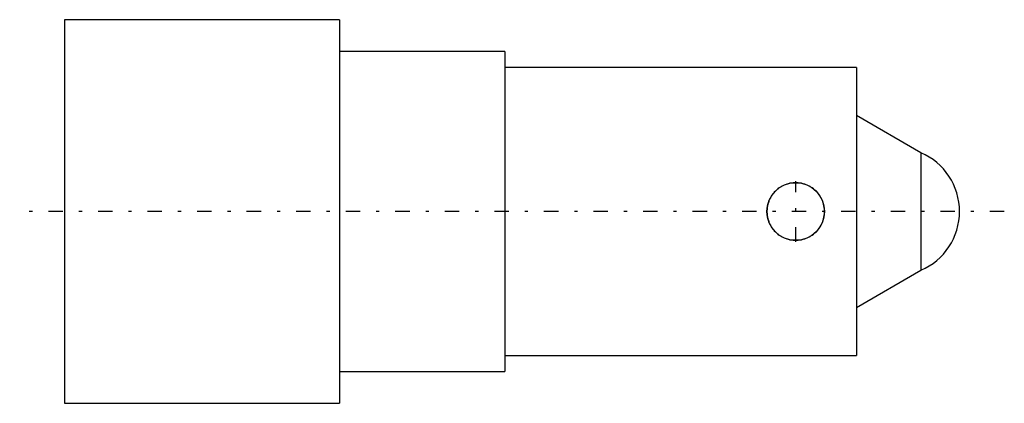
# Model space of a CAD drawing. Extents: x -1.4 to 29.4, y -6 to 6.
import ezdxf

# ---------------------------------------------------------------- set-up
doc = ezdxf.new("R2010")
doc.units = 0
doc.linetypes.add('CENTER', pattern=[1.5, 0.45, -0.5, 0.05, -0.5])
doc.linetypes.add('DASHED', pattern=[2, 1, -1])
for name, color, linetype in [('AM_0', 7, 'CONTINUOUS'), ('AM_3', 7, 'DASHED'), ('AM_7', 7, 'CENTER')]:
    doc.layers.add(name, color=color, linetype=linetype)

msp = doc.modelspace()

# ---------------------------------------------------------------- linework, layer by layer
at = {"layer": 'AM_0', "color": 7, "linetype": 'CONTINUOUS'}
for p, q in [((8.6, 6), (0, 6)), ((0, 6), (0, -6)), ((8.6, 6), (8.6, -6)), ((13.775, 5), (8.6, 5)), ((13.775, 5), (13.775, -5)), ((24.775, 4.5), (13.775, 4.5)), ((24.775, 4.5), (24.775, -4.5)), ((26.785, 1.839), (24.775, 3)), ((26.785, 1.839), (26.785, -1.839)), ((24.775, -3), (26.785, -1.839)), ((13.775, -4.5), (24.775, -4.5)), ((8.6, -5), (13.775, -5)), ((0, -6), (8.6, -6))]:
    msp.add_line(p, q, dxfattribs=at)
msp.add_circle((22.875, 0), 0.9, dxfattribs=at)
msp.add_arc((26, 0), 2, 293.1147, 66.8853, dxfattribs=at)
at = {"layer": 'AM_3', "color": 6, "linetype": 'DASHED'}
msp.add_lwpolyline([(22.875, 0.9), (22.85, 0.9), (22.799, 0.897), (22.747, 0.891), (22.721, 0.887), (22.695, 0.882), (22.644, 0.87), (22.593, 0.855), (22.543, 0.836), (22.494, 0.815), (22.446, 0.791), (22.423, 0.778), (22.4, 0.765), (22.356, 0.736), (22.315, 0.704), (22.275, 0.671), (22.239, 0.636), (22.204, 0.6), (22.187, 0.58), (22.171, 0.56), (22.139, 0.519), (22.11, 0.475), (22.097, 0.452), (22.084, 0.429), (22.06, 0.381), (22.039, 0.332), (22.029, 0.308), (22.02, 0.282), (22.005, 0.231), (21.993, 0.18), (21.984, 0.128), (21.978, 0.076), (21.975, 0.025), (21.975, 0), (21.975, -0.025), (21.978, -0.076), (21.984, -0.128), (21.993, -0.18), (22.005, -0.231), (22.02, -0.282), (22.029, -0.308), (22.039, -0.332), (22.06, -0.381), (22.084, -0.429), (22.11, -0.475), (22.139, -0.519), (22.171, -0.56), (22.187, -0.58), (22.204, -0.6), (22.239, -0.636), (22.275, -0.671), (22.315, -0.704), (22.356, -0.736), (22.4, -0.765), (22.423, -0.778), (22.446, -0.791), (22.494, -0.815), (22.543, -0.836), (22.593, -0.855), (22.644, -0.87), (22.695, -0.882), (22.721, -0.887), (22.747, -0.891), (22.799, -0.897), (22.85, -0.9), (22.875, -0.9), (22.9, -0.9), (22.951, -0.897), (23.003, -0.891), (23.029, -0.887), (23.055, -0.882), (23.106, -0.87), (23.157, -0.855), (23.207, -0.836), (23.256, -0.815), (23.304, -0.791), (23.327, -0.778), (23.35, -0.765), (23.394, -0.736), (23.435, -0.704), (23.475, -0.671), (23.511, -0.636), (23.546, -0.6), (23.563, -0.58), (23.579, -0.56), (23.611, -0.519), (23.64, -0.475), (23.666, -0.429), (23.69, -0.381), (23.711, -0.332), (23.721, -0.308), (23.73, -0.282), (23.745, -0.231), (23.757, -0.18), (23.766, -0.128), (23.772, -0.076), (23.775, -0.025), (23.775, 0), (23.775, 0.025), (23.772, 0.076), (23.766, 0.128), (23.757, 0.18), (23.745, 0.231), (23.73, 0.282), (23.721, 0.308), (23.711, 0.332), (23.69, 0.381), (23.666, 0.429), (23.653, 0.452), (23.64, 0.475), (23.611, 0.519), (23.579, 0.56), (23.563, 0.58), (23.546, 0.6), (23.511, 0.636), (23.475, 0.671), (23.435, 0.704), (23.394, 0.736), (23.35, 0.765), (23.327, 0.778), (23.304, 0.791), (23.256, 0.815), (23.207, 0.836), (23.157, 0.855), (23.106, 0.87), (23.055, 0.882), (23.029, 0.887), (23.003, 0.891), (22.951, 0.897), (22.9, 0.9), (22.875, 0.9)], dxfattribs=at)
at = {"layer": 'AM_7', "color": 4, "linetype": 'CENTER'}
for p, q in [((22.875, -0.945), (22.875, 0.945)), ((29.4, 0), (-1.4, 0))]:
    msp.add_line(p, q, dxfattribs=at)

doc.saveas('drawing.dxf')
